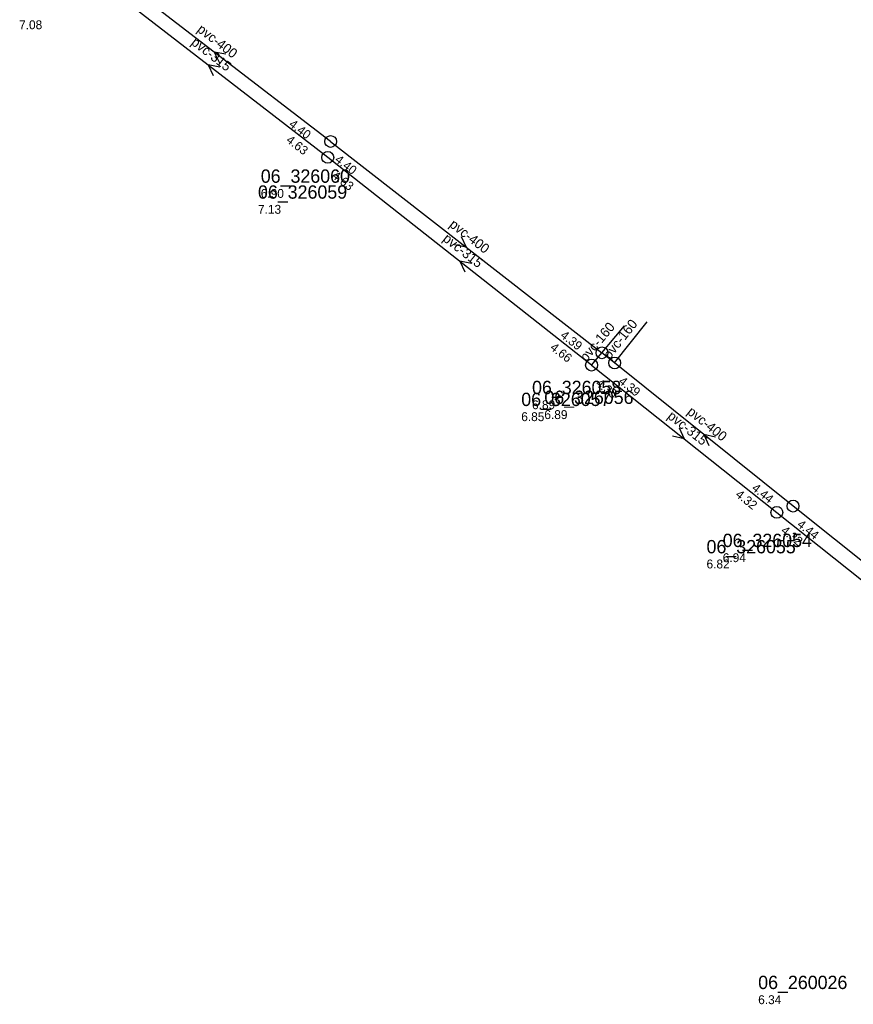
# Model space of a CAD drawing. Header units: metres. Extents: x 165220 to 165904, y 447259 to 448551.
# Tile 10 of 13: x 165583 to 165696, y 448267 to 448400. Entities that reach past the tile are written whole.
import ezdxf

# ---------------------------------------------------------------- set-up
doc = ezdxf.new("R2010")
doc.units = ezdxf.units.M

msp = doc.modelspace()

# ---------------------------------------------------------------- linework, layer by layer
at = {"layer": 'CON_BxH160x160mm', "linetype": 'Continuous'}
for points in [[(165660.212, 448353.235), (165664.637, 448358.52)], [(165663.327, 448353.515), (165667.731, 448359.057)]]:
    msp.add_lwpolyline(points, dxfattribs=at)
at = {"layer": 'CON_BxH315x315mm', "linetype": 'Continuous'}
for points in [[(165624.573, 448381.291), (165592.243, 448406.275)], [(165660.212, 448353.235), (165624.573, 448381.291)], [(165660.212, 448353.235), (165685.241, 448333.331)], [(165685.241, 448333.331), (165716.251, 448308.662)]]:
    msp.add_lwpolyline(points, dxfattribs=at)
at = {"layer": 'CON_BxH400x400mm', "linetype": 'Continuous'}
for points in [[(165624.96, 448383.439), (165593.51, 448407.607)], [(165624.96, 448383.439), (165661.608, 448354.889)], [(165663.327, 448353.515), (165661.608, 448354.889)], [(165687.429, 448334.178), (165663.327, 448353.515)], [(165715.344, 448311.893), (165687.429, 448334.178)]]:
    msp.add_lwpolyline(points, dxfattribs=at)
at = {"layer": 'NOD_inspectieput'}
for centre in [(165624.96, 448383.44), (165624.57, 448381.29), (165661.61, 448354.89), (165660.21, 448353.23), (165663.33, 448353.52), (165687.43, 448334.18), (165685.24, 448333.33)]:
    msp.add_circle(centre, 0.8, dxfattribs=at)
at = {"layer": 'PIJL'}
for points in [[(165610.82, 448395.22), (165609.23, 448395.52), (165609.94, 448394.07)], [(165609.99, 448393.47), (165608.41, 448393.78), (165609.11, 448392.33)], [(165642.59, 448370.62), (165643.28, 448369.16), (165641.71, 448369.48)], [(165643.97, 448366.94), (165642.39, 448367.26), (165643.08, 448365.81)], [(165672.05, 448344.74), (165672.73, 448343.28), (165671.15, 448343.62)], [(165676.95, 448343.51), (165675.38, 448343.85), (165676.05, 448342.38)]]:
    msp.add_lwpolyline(points, dxfattribs=at)

# ---------------------------------------------------------------- texts
at = {"layer": 'DMM_BxH160x160mm'}
for rotation, p in [(50.06, (165659.48, 448353.59)), (51.53, (165662.65, 448353.92))]:
    msp.add_text('pvc-160', height=1.3, rotation=rotation, dxfattribs=at).set_placement(p)
at = {"layer": 'DMM_BxH315x315mm'}
for rotation, p in [(-37.7, (165606.01, 448396.62)), (-38.21, (165640.01, 448370.11)), (-38.49, (165670.36, 448346.14))]:
    msp.add_text('pvc-315', height=1.3, rotation=rotation, dxfattribs=at).set_placement(p)
at = {"layer": 'DMM_BxH400x400mm'}
for rotation, p in [(-37.54, (165606.82, 448398.37)), (-37.92, (165640.89, 448372.02)), (-38.74, (165673.02, 448346.73))]:
    msp.add_text('pvc-400', height=1.3, rotation=rotation, dxfattribs=at).set_placement(p)
at = {"layer": 'INV_BxH315x315mm'}
for s, rotation, p in [('4.63', -37.7, (165618.85, 448383.44)), ('4.63', -38.21, (165625.03, 448378.64)), ('4.66', -38.21, (165654.51, 448355.43)), ('4.35', -38.49, (165660.66, 448350.58)), ('4.32', -38.49, (165679.55, 448335.56)), ('4.32', -38.5, (165685.69, 448330.68))]:
    msp.add_text(s, height=1.2, rotation=rotation, dxfattribs=at).set_placement(p)
at = {"layer": 'INV_BxH400x400mm'}
for s, rotation, p in [('4.40', -37.54, (165619.23, 448385.57)), ('4.40', -37.92, (165625.43, 448380.79)), ('4.39', -37.92, (165655.89, 448357.06)), ('4.39', -38.74, (165663.76, 448350.86)), ('4.44', -38.74, (165681.75, 448336.43)), ('4.44', -38.6, (165687.87, 448331.52))]:
    msp.add_text(s, height=1.2, rotation=rotation, dxfattribs=at).set_placement(p)
at = {"layer": 'NLV_inspectieput'}
for s, p in [('7.08', (165582.87, 448398.6)), ('6.90', (165615.52, 448375.82)), ('7.13', (165615.14, 448373.67)), ('6.89', (165652.17, 448347.27)), ('6.85', (165650.71, 448345.66)), ('6.89', (165653.83, 448345.94)), ('6.94', (165677.93, 448326.61)), ('6.82', (165675.74, 448325.76)), ('6.34', (165682.72, 448266.9))]:
    msp.add_text(s, height=1.2, dxfattribs=at).set_placement(p)
at = {"layer": 'NNR_inspectieput'}
for s, p in [('06_326060', (165615.52, 448377.86)), ('06_326059', (165615.14, 448375.71)), ('06_326058', (165652.17, 448349.31)), ('06_326057', (165650.71, 448347.7)), ('06_326056', (165653.83, 448347.98)), ('06_326055', (165675.74, 448327.8)), ('06_326054', (165677.93, 448328.65)), ('06_260026', (165682.72, 448268.94))]:
    msp.add_text(s, height=1.8, dxfattribs=at).set_placement(p)

doc.saveas('drawing.dxf')
